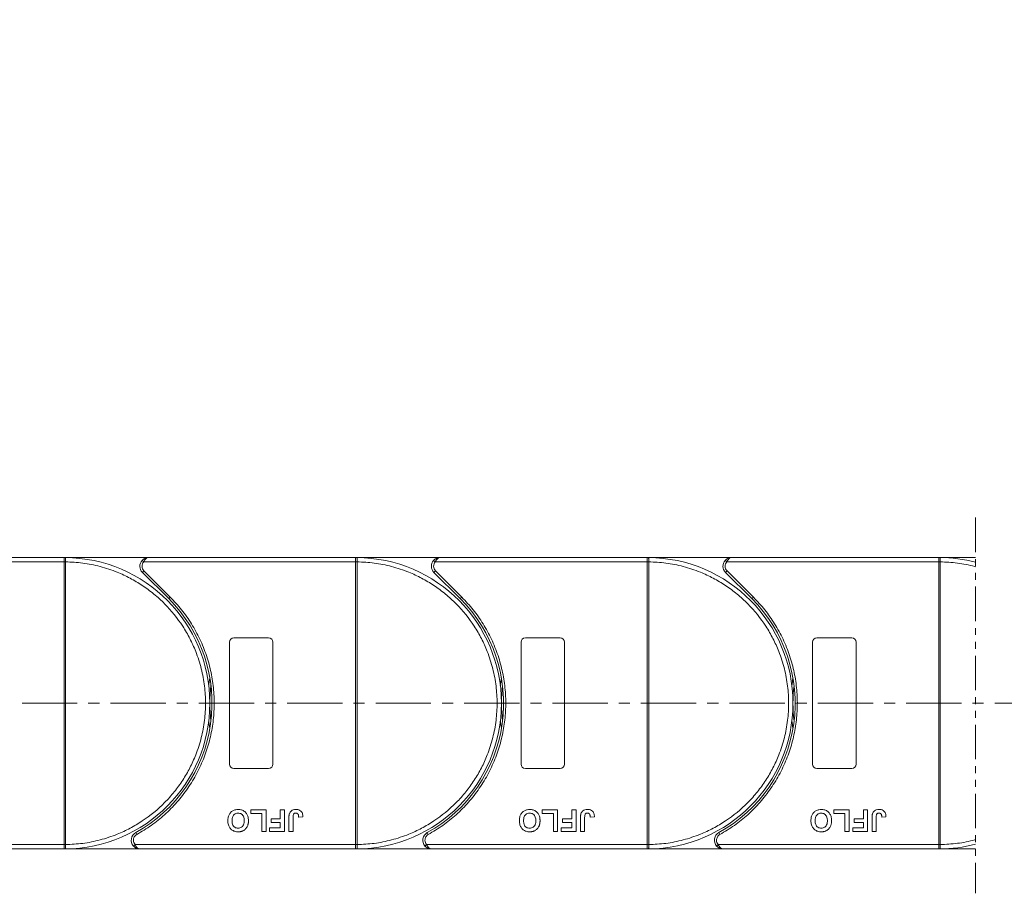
# Model space of a CAD drawing. Header units: millimetres. Extents: x -623 to 852, y 50 to 1083.
# Tile 31 of 72: x 100 to 326, y 491 to 692. Entities that reach past the tile are written whole.
import ezdxf

# ---------------------------------------------------------------- set-up
doc = ezdxf.new("R2010")
doc.units = ezdxf.units.MM
doc.linetypes.add('CENTERX2', pattern=[20.32, 12.7, -2.54, 2.54, -2.54])
doc.linetypes.add('PHANTOM2', pattern=[31.75, 15.875, -3.175, 3.175, -3.175, 3.175, -3.175])
doc.styles.get("Standard").update_dxf_attribs({"font": '仿宋_GB2312.ttf', "width": 0.8})
doc.dimstyles.new('副本 ISO-45.1', dxfattribs={"dimtxt": 10, "dimasz": 9, "dimexe": 6.5, "dimexo": 0.625, "dimgap": 2.5, "dimtad": 1, "dimdsep": 46, "dimtxsty": 'Standard', "dimcen": 2.5, "dimadec": 0, "dimazin": 0, "dimtfac": 1, "dimtmove": 0, "dimatfit": 3, "dimfxl": 0, "dimarcsym": 0})

# ---------------------------------------------------------------- blocks, each defined once
blk = doc.blocks.new('*D3013')
at = {"color": 0, "lineweight": -2}
for p, q in [((242.22, 762.89), (746.21, 762.89)), ((739.71, 510.69), (739.71, 753.89)), ((663.98, 501.69), (746.21, 501.69))]:
    blk.add_line(p, q, dxfattribs=at)
at = {"color": 0, "lineweight": 9}
for points in [[(738.21, 753.89), (741.21, 753.89), (739.71, 762.89)], [(738.21, 510.69), (741.21, 510.69), (739.71, 501.69)]]:
    blk.add_solid(points, dxfattribs=at)
at = {"layer": 'Defpoints', "color": 0, "lineweight": 9}
for p in [(241.59, 762.89), (739.71, 762.89), (663.35, 501.69)]:
    blk.add_point(p, dxfattribs=at)
at = {"color": 0, "lineweight": 9, "insert": (732.21, 632.29), "char_height": 10, "attachment_point": 5, "rotation": 90}
blk.add_mtext('2R+67', dxfattribs=at)

msp = doc.modelspace()

# ---------------------------------------------------------------- linework, layer by layer
at = {"color": 3, "linetype": 'PHANTOM2', "lineweight": 9, "ltscale": 0.5}
msp.add_line((319.457, 577.864), (319.456, 491.475), dxfattribs=at)
at = {"color": 7, "linetype": 'Continuous', "lineweight": 15}
for p, q in [((110.022, 568.685), (62.434, 568.685)), ((129.434, 568.685), (110.022, 568.685)), ((110.022, 568.685), (110.256, 568.685)), ((127.943, 568.019), (128.316, 567.685)), ((177.022, 568.685), (129.434, 568.685)), ((177.022, 568.685), (177.256, 568.685)), ((196.434, 568.685), (177.022, 568.685)), ((194.943, 568.019), (195.316, 567.685)), ((244.022, 568.685), (196.434, 568.685)), ((263.434, 568.685), (244.022, 568.685)), ((244.022, 568.685), (244.256, 568.685)), ((261.943, 568.019), (262.316, 567.685)), ((311.022, 568.685), (263.434, 568.685)), ((311.022, 568.685), (311.256, 568.685)), ((319.457, 568.685), (311.022, 568.685)), ((61.316, 567.685), (110.022, 567.685)), ((110.022, 502.687), (110.022, 567.684)), ((110.022, 567.684), (110.372, 567.684)), ((110.372, 567.686), (110.372, 567.684)), ((110.372, 567.684), (110.372, 502.687)), ((128.316, 567.685), (177.022, 567.685)), ((177.022, 502.687), (177.022, 567.684)), ((177.022, 567.684), (177.372, 567.684)), ((177.372, 567.686), (177.372, 567.684)), ((177.372, 567.684), (177.372, 502.687)), ((195.316, 567.685), (244.022, 567.685)), ((244.022, 502.687), (244.022, 567.684)), ((244.022, 567.684), (244.372, 567.684)), ((244.372, 567.686), (244.372, 567.684)), ((244.372, 567.684), (244.372, 502.687)), ((262.316, 567.685), (311.022, 567.685)), ((311.022, 502.687), (311.022, 567.684)), ((311.022, 567.684), (311.372, 567.684)), ((311.372, 567.686), (311.372, 567.684)), ((311.372, 567.684), (311.372, 502.687)), ((128.373, 565.625), (128.02, 565.271)), ((128.02, 565.271), (134.064, 559.227)), ((128.373, 565.625), (134.418, 559.581)), ((195.373, 565.625), (195.02, 565.271)), ((195.02, 565.271), (201.064, 559.227)), ((195.373, 565.625), (201.418, 559.581)), ((262.373, 565.625), (262.02, 565.271)), ((262.02, 565.271), (268.064, 559.227)), ((262.373, 565.625), (268.418, 559.581)), ((134.418, 559.581), (134.064, 559.227)), ((201.418, 559.581), (201.064, 559.227)), ((268.418, 559.581), (268.064, 559.227)), ((149.022, 550.185), (157.022, 550.185)), ((216.022, 550.185), (224.022, 550.185)), ((283.022, 550.185), (291.022, 550.185)), ((148.022, 521.185), (148.022, 549.185)), ((158.022, 549.185), (158.022, 521.185)), ((215.022, 521.185), (215.022, 549.185)), ((225.022, 549.185), (225.022, 521.185)), ((282.022, 521.185), (282.022, 549.185)), ((292.022, 549.185), (292.022, 521.185)), ((157.022, 520.185), (149.022, 520.185)), ((224.022, 520.185), (216.022, 520.185)), ((291.022, 520.185), (283.022, 520.185)), ((152.907, 509.852), (152.907, 510.685)), ((152.907, 510.685), (156.433, 510.685)), ((155.471, 509.852), (152.907, 509.852)), ((155.471, 505.685), (155.471, 509.852)), ((156.433, 510.685), (156.433, 505.685)), ((159.702, 510.685), (160.663, 510.685)), ((159.702, 508.57), (159.702, 510.685)), ((160.663, 510.685), (160.663, 505.685)), ((219.907, 509.852), (219.907, 510.685)), ((219.907, 510.685), (223.433, 510.685)), ((222.471, 509.852), (219.907, 509.852)), ((222.471, 505.685), (222.471, 509.852)), ((223.433, 510.685), (223.433, 505.685)), ((226.702, 508.57), (226.702, 510.685)), ((226.702, 510.685), (227.663, 510.685)), ((227.663, 510.685), (227.663, 505.685)), ((286.907, 509.852), (286.907, 510.685)), ((286.907, 510.685), (290.433, 510.685)), ((289.471, 509.852), (286.907, 509.852)), ((289.471, 505.685), (289.471, 509.852)), ((290.433, 510.685), (290.433, 505.685)), ((293.702, 508.57), (293.702, 510.685)), ((293.702, 510.685), (294.663, 510.685)), ((294.663, 510.685), (294.663, 505.685)), ((157.587, 508.57), (159.702, 508.57)), ((157.587, 507.737), (157.587, 508.57)), ((159.702, 507.737), (157.587, 507.737)), ((159.702, 506.519), (159.702, 507.737)), ((161.689, 505.685), (161.689, 508.837)), ((162.651, 508.922), (162.651, 505.685)), ((163.933, 509.019), (164.894, 509.083)), ((224.587, 507.737), (224.587, 508.57)), ((224.587, 508.57), (226.702, 508.57)), ((226.702, 507.737), (224.587, 507.737)), ((226.702, 506.519), (226.702, 507.737)), ((228.689, 505.685), (228.689, 508.837)), ((229.651, 508.922), (229.651, 505.685)), ((230.933, 509.019), (231.894, 509.083)), ((291.587, 507.737), (291.587, 508.57)), ((291.587, 508.57), (293.702, 508.57)), ((293.702, 507.737), (291.587, 507.737)), ((293.702, 506.519), (293.702, 507.737)), ((295.689, 505.685), (295.689, 508.837)), ((296.651, 508.922), (296.651, 505.685)), ((297.933, 509.019), (298.894, 509.083)), ((126.483, 505.435), (126.725, 504.998)), ((156.433, 505.685), (155.471, 505.685)), ((157.266, 505.685), (157.266, 506.519)), ((157.266, 506.519), (159.702, 506.519)), ((160.663, 505.685), (157.266, 505.685)), ((162.651, 505.685), (161.689, 505.685)), ((193.483, 505.435), (193.725, 504.998)), ((223.433, 505.685), (222.471, 505.685)), ((224.266, 505.685), (224.266, 506.519)), ((224.266, 506.519), (226.702, 506.519)), ((227.663, 505.685), (224.266, 505.685)), ((229.651, 505.685), (228.689, 505.685)), ((260.483, 505.435), (260.725, 504.998)), ((290.433, 505.685), (289.471, 505.685)), ((291.266, 505.685), (291.266, 506.519)), ((291.266, 506.519), (293.702, 506.519)), ((294.663, 505.685), (291.266, 505.685)), ((296.651, 505.685), (295.689, 505.685)), ((110.022, 502.685), (59.333, 502.685)), ((110.372, 502.687), (110.022, 502.687)), ((110.372, 502.687), (110.372, 502.684)), ((126.333, 502.685), (125.96, 502.352)), ((177.022, 502.685), (126.333, 502.685)), ((177.372, 502.687), (177.022, 502.687)), ((177.372, 502.687), (177.372, 502.684)), ((193.333, 502.685), (192.96, 502.352)), ((244.022, 502.685), (193.333, 502.685)), ((244.372, 502.687), (244.022, 502.687)), ((244.372, 502.687), (244.372, 502.684)), ((260.333, 502.685), (259.96, 502.352)), ((311.022, 502.685), (260.333, 502.685)), ((311.372, 502.687), (311.022, 502.687)), ((311.372, 502.687), (311.372, 502.684)), ((60.451, 501.685), (110.022, 501.685)), ((110.256, 501.686), (110.022, 501.685)), ((110.022, 501.685), (127.451, 501.685)), ((127.451, 501.685), (177.022, 501.685)), ((177.256, 501.686), (177.022, 501.685)), ((177.022, 501.685), (194.451, 501.685)), ((194.451, 501.685), (244.022, 501.685)), ((244.256, 501.686), (244.022, 501.685)), ((244.022, 501.685), (261.451, 501.685)), ((261.451, 501.685), (311.022, 501.685)), ((311.256, 501.686), (311.022, 501.685)), ((311.022, 501.685), (319.456, 501.685))]:
    msp.add_line(p, q, dxfattribs=at)
at = {"color": 1, "linetype": 'CENTERX2', "lineweight": 13}
msp.add_line((682.015, 535.185), (-23.797, 535.185), dxfattribs=at)
at = {"color": 7, "linetype": 'Continuous', "lineweight": 15, "flags": 128}
for points in [[(143.271, 539.286), (143.304, 539.552), (143.522, 540.995)], [(210.271, 539.286), (210.304, 539.552), (210.522, 540.995)], [(277.271, 539.286), (277.304, 539.552), (277.522, 540.995)], [(143.522, 529.376), (143.304, 530.819), (143.271, 531.085)], [(210.522, 529.376), (210.304, 530.819), (210.271, 531.085)], [(277.522, 529.376), (277.304, 530.819), (277.271, 531.085)]]:
    msp.add_lwpolyline(points, dxfattribs=at)
at = {"color": 7, "linetype": 'Continuous', "lineweight": 15}
for centre, radius, start, end in [((110.259, 568.39), 0.295, 90.53836, 143.36012), ((110.022, 535.185), 33.5, 270.40019, 89.59981), ((129.434, 566.685), 2, 138.18969, 225), ((177.259, 568.39), 0.295, 90.53836, 143.36012), ((177.022, 535.185), 33.5, 270.40019, 89.59981), ((196.434, 566.685), 2, 138.18969, 225), ((244.259, 568.39), 0.295, 90.53836, 143.36012), ((244.022, 535.185), 33.5, 270.40019, 89.59981), ((263.434, 566.685), 2, 138.18969, 225), ((311.259, 568.39), 0.295, 90.53836, 143.36012), ((311.022, 535.185), 33.5, 75.41757, 89.59981), ((110.285, 537.503), 30.184, 89.8339, 90.49831), ((177.285, 537.503), 30.184, 89.8339, 90.49831), ((244.285, 537.503), 30.184, 89.8339, 90.49831), ((311.285, 537.503), 30.184, 89.8339, 90.49831), ((110.022, 535.185), 34, 298.95502, 45), ((177.022, 535.185), 34, 298.95502, 45), ((244.022, 535.185), 34, 298.95502, 45), ((149.022, 549.185), 1, 90, 180), ((157.022, 549.185), 1, 0, 90), ((216.022, 549.185), 1, 90, 180), ((224.022, 549.185), 1, 0, 90), ((283.022, 549.185), 1, 90, 180), ((291.022, 549.185), 1, 0, 90), ((177.022, 535.185), 33.5, 172.96973, 187.03027), ((244.022, 535.185), 33.5, 172.96973, 187.03027), ((311.022, 535.185), 33.5, 172.96973, 187.03027), ((149.022, 521.185), 1, 180, 270), ((157.022, 521.185), 1, 270, 0), ((216.022, 521.185), 1, 180, 270), ((224.022, 521.185), 1, 270, 0), ((283.022, 521.185), 1, 180, 270), ((291.022, 521.185), 1, 270, 360), ((127.451, 503.685), 2, 118.95502, 221.81031), ((194.451, 503.685), 2, 118.95502, 221.81031), ((261.451, 503.685), 2, 118.95502, 221.81031), ((110.285, 532.868), 30.184, 269.50169, 270.1661), ((177.285, 532.868), 30.184, 269.50169, 270.1661), ((244.285, 532.868), 30.184, 269.50169, 270.1661), ((311.285, 532.868), 30.184, 269.50169, 270.1661), ((311.022, 535.185), 33.5, 270.40019, 284.58087), ((110.259, 501.981), 0.295, 216.63988, 269.46164), ((177.259, 501.981), 0.295, 216.63988, 269.46164), ((244.259, 501.981), 0.295, 216.63988, 269.46164), ((311.259, 501.981), 0.295, 216.63988, 269.46164)]:
    msp.add_arc(centre, radius, start, end, dxfattribs=at)
for points in [[(110.022, 568.566), (110.022, 568.6), (110.022, 568.67), (110.022, 568.68), (110.022, 568.685)], [(177.022, 568.566), (177.022, 568.6), (177.022, 568.67), (177.022, 568.68), (177.022, 568.685)], [(244.022, 568.566), (244.022, 568.6), (244.022, 568.67), (244.022, 568.68), (244.022, 568.685)], [(311.022, 568.566), (311.022, 568.6), (311.022, 568.67), (311.022, 568.68), (311.022, 568.685)], [(128.316, 567.685), (128.206, 567.536), (127.987, 567.238), (127.952, 566.87), (127.934, 566.685)], [(127.934, 566.685), (127.955, 566.487), (127.996, 566.09), (128.247, 565.78), (128.373, 565.625)], [(195.316, 567.685), (195.206, 567.536), (194.987, 567.238), (194.952, 566.87), (194.934, 566.685)], [(194.934, 566.685), (194.955, 566.487), (194.996, 566.09), (195.247, 565.78), (195.373, 565.625)], [(262.316, 567.685), (262.206, 567.536), (261.987, 567.238), (261.952, 566.87), (261.934, 566.685)], [(261.934, 566.685), (261.955, 566.487), (261.996, 566.09), (262.247, 565.78), (262.373, 565.625)], [(125.951, 503.685), (125.968, 503.501), (126.003, 503.133), (126.223, 502.834), (126.333, 502.685)], [(192.951, 503.685), (192.968, 503.501), (193.003, 503.133), (193.223, 502.834), (193.333, 502.685)], [(259.951, 503.685), (259.968, 503.501), (260.003, 503.133), (260.223, 502.834), (260.333, 502.685)], [(110.022, 501.685), (110.022, 501.691), (110.022, 501.701), (110.022, 501.77), (110.022, 501.805)], [(177.022, 501.685), (177.022, 501.691), (177.022, 501.701), (177.022, 501.77), (177.022, 501.805)], [(244.022, 501.685), (244.022, 501.691), (244.022, 501.701), (244.022, 501.77), (244.022, 501.805)], [(311.022, 501.685), (311.022, 501.691), (311.022, 501.701), (311.022, 501.77), (311.022, 501.805)]]:
    msp.add_open_spline(points, degree=3, dxfattribs=at)
for points, knots in [([(110.022, 567.685), (110.022, 567.798), (110.022, 568.023), (110.022, 568.322), (110.023, 568.489), (110.022, 568.555), (110.022, 568.566)], [0, 0, 0, 0, 0.3133566, 0.6267132, 0.9400698, 1, 1, 1, 1]), ([(110.256, 568.685), (110.273, 568.682), (110.31, 568.675), (110.34, 568.621), (110.359, 568.528), (110.37, 568.382), (110.373, 568.186), (110.373, 567.942), (110.373, 567.777), (110.372, 567.686)], [0, 0, 0, 0, 0.1119973, 0.2448439, 0.3691679, 0.5008987, 0.6875333, 0.8281382, 1, 1, 1, 1]), ([(127.943, 568.019), (128.038, 568.112), (128.248, 568.319), (128.746, 568.607), (129.164, 568.655), (129.434, 568.685)], [0, 0, 0, 0, 0.2270634, 0.5015869, 1, 1, 1, 1]), ([(129.434, 568.685), (129.328, 568.672), (129.116, 568.646), (128.807, 568.434), (128.528, 568.109), (128.384, 567.821), (128.316, 567.685)], [0, 0, 0, 0, 0.2515188, 0.5017844, 0.7656323, 1, 1, 1, 1]), ([(177.022, 567.685), (177.022, 567.798), (177.022, 568.023), (177.022, 568.322), (177.023, 568.489), (177.022, 568.555), (177.022, 568.566)], [0, 0, 0, 0, 0.3133566, 0.6267132, 0.9400698, 1, 1, 1, 1]), ([(177.256, 568.685), (177.273, 568.682), (177.31, 568.675), (177.34, 568.621), (177.359, 568.528), (177.37, 568.382), (177.373, 568.186), (177.373, 567.942), (177.373, 567.777), (177.372, 567.686)], [0, 0, 0, 0, 0.1119973, 0.2448439, 0.3691679, 0.5008987, 0.6875333, 0.8281382, 1, 1, 1, 1]), ([(194.943, 568.019), (195.038, 568.112), (195.248, 568.319), (195.746, 568.607), (196.164, 568.655), (196.434, 568.685)], [0, 0, 0, 0, 0.2270634, 0.5015869, 1, 1, 1, 1]), ([(196.434, 568.685), (196.328, 568.672), (196.116, 568.646), (195.807, 568.434), (195.528, 568.109), (195.384, 567.821), (195.316, 567.685)], [0, 0, 0, 0, 0.2515188, 0.5017844, 0.7656323, 1, 1, 1, 1]), ([(244.022, 567.685), (244.022, 567.798), (244.022, 568.023), (244.022, 568.322), (244.023, 568.489), (244.022, 568.555), (244.022, 568.566)], [0, 0, 0, 0, 0.3133566, 0.6267132, 0.9400698, 1, 1, 1, 1]), ([(244.256, 568.685), (244.273, 568.682), (244.31, 568.675), (244.34, 568.621), (244.359, 568.528), (244.37, 568.382), (244.373, 568.186), (244.373, 567.942), (244.373, 567.777), (244.372, 567.686)], [0, 0, 0, 0, 0.11199725, 0.24484387, 0.3691679, 0.50089869, 0.68753328, 0.82813816, 1, 1, 1, 1]), ([(261.943, 568.019), (262.038, 568.112), (262.248, 568.319), (262.746, 568.607), (263.164, 568.655), (263.434, 568.685)], [0, 0, 0, 0, 0.2270634, 0.5015869, 1, 1, 1, 1]), ([(263.434, 568.685), (263.328, 568.672), (263.116, 568.646), (262.807, 568.434), (262.528, 568.109), (262.384, 567.821), (262.316, 567.685)], [0, 0, 0, 0, 0.2515188, 0.5017844, 0.7656323, 1, 1, 1, 1]), ([(311.022, 567.685), (311.022, 567.798), (311.022, 568.023), (311.022, 568.322), (311.023, 568.489), (311.022, 568.555), (311.022, 568.566)], [0, 0, 0, 0, 0.3133566, 0.6267132, 0.9400698, 1, 1, 1, 1]), ([(311.256, 568.685), (311.273, 568.682), (311.31, 568.675), (311.34, 568.621), (311.359, 568.528), (311.37, 568.382), (311.373, 568.186), (311.373, 567.942), (311.373, 567.777), (311.372, 567.686)], [0, 0, 0, 0, 0.1119973, 0.2448439, 0.3691679, 0.5008987, 0.6875333, 0.8281382, 1, 1, 1, 1]), ([(110.022, 567.684), (110.022, 567.684), (110.022, 567.684), (110.022, 567.685), (110.022, 567.685), (110.022, 567.685)], [0, 0, 0, 0, 0.3846661, 0.6923333, 1, 1, 1, 1]), ([(110.372, 567.684), (111.685, 567.623), (114.351, 567.501), (118.34, 566.687), (121.984, 565.482), (125.219, 563.976), (128.045, 562.297), (130.706, 560.329), (133.985, 557.337), (136.773, 553.872), (138.975, 550.071), (140.445, 546.819), (141.618, 543.163), (142.361, 539.166), (142.602, 535.185), (142.361, 531.205), (141.618, 527.207), (140.445, 523.551), (138.975, 520.299), (137.327, 517.456), (135.387, 514.774), (132.43, 511.463), (128.996, 508.638), (125.219, 506.395), (121.983, 504.889), (118.34, 503.683), (114.351, 502.87), (111.685, 502.747), (110.372, 502.687)], [0, 0, 0, 0, 0.038862, 0.078912, 0.1200677, 0.1522272, 0.1843815, 0.2172151, 0.2500433, 0.3156185, 0.347778, 0.3799323, 0.4210926, 0.4611415, 0.5, 0.5388632, 0.578912, 0.6200677, 0.6522272, 0.6843815, 0.7172151, 0.7500433, 0.8156185, 0.847778, 0.8799323, 0.9210926, 0.9611404, 1, 1, 1, 1]), ([(177.022, 567.684), (177.022, 567.684), (177.022, 567.684), (177.022, 567.685), (177.022, 567.685), (177.022, 567.685)], [0, 0, 0, 0, 0.3846661, 0.6923333, 1, 1, 1, 1]), ([(177.372, 567.684), (178.685, 567.623), (181.351, 567.501), (185.34, 566.687), (188.984, 565.482), (192.219, 563.976), (195.045, 562.297), (197.706, 560.329), (200.985, 557.337), (203.773, 553.872), (205.975, 550.071), (207.445, 546.819), (208.618, 543.163), (209.361, 539.166), (209.602, 535.185), (209.361, 531.205), (208.618, 527.207), (207.445, 523.551), (205.975, 520.299), (204.327, 517.456), (202.387, 514.774), (199.43, 511.463), (195.996, 508.638), (192.219, 506.395), (188.983, 504.889), (185.34, 503.683), (181.351, 502.87), (178.685, 502.747), (177.372, 502.687)], [0, 0, 0, 0, 0.03886198, 0.07891202, 0.12006769, 0.15222721, 0.18438153, 0.21721506, 0.25004326, 0.31561849, 0.34777802, 0.37993233, 0.42109262, 0.46114154, 0.50000001, 0.53886316, 0.57891202, 0.62006769, 0.65222721, 0.68438153, 0.71721506, 0.75004326, 0.81561849, 0.84777802, 0.87993233, 0.92109262, 0.96114036, 1, 1, 1, 1]), ([(244.022, 567.684), (244.022, 567.684), (244.022, 567.684), (244.022, 567.685), (244.022, 567.685), (244.022, 567.685)], [0, 0, 0, 0, 0.3846661, 0.6923333, 1, 1, 1, 1]), ([(244.372, 567.684), (245.685, 567.623), (248.351, 567.501), (252.34, 566.687), (255.984, 565.482), (259.219, 563.976), (262.045, 562.297), (264.706, 560.329), (267.985, 557.337), (270.773, 553.872), (272.975, 550.071), (274.445, 546.819), (275.618, 543.163), (276.361, 539.166), (276.602, 535.185), (276.361, 531.205), (275.618, 527.207), (274.445, 523.551), (272.975, 520.299), (271.327, 517.456), (269.387, 514.774), (266.43, 511.463), (262.996, 508.638), (259.219, 506.395), (255.983, 504.889), (252.34, 503.683), (248.351, 502.87), (245.685, 502.747), (244.372, 502.687)], [0, 0, 0, 0, 0.038862, 0.078912, 0.1200677, 0.1522272, 0.1843815, 0.2172151, 0.2500433, 0.3156185, 0.347778, 0.3799323, 0.4210926, 0.4611415, 0.5, 0.5388632, 0.578912, 0.6200677, 0.6522272, 0.6843815, 0.7172151, 0.7500433, 0.8156185, 0.847778, 0.8799323, 0.9210926, 0.9611404, 1, 1, 1, 1]), ([(311.022, 567.684), (311.022, 567.684), (311.022, 567.684), (311.022, 567.685), (311.022, 567.685), (311.022, 567.685)], [0, 0, 0, 0, 0.3846661, 0.6923333, 1, 1, 1, 1]), ([(311.372, 567.684), (312.685, 567.623), (315.351, 567.501), (318.032, 566.954), (319.399, 566.587), (319.457, 566.572)], [0, 0, 0, 0, 0.03886198, 0.078912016, 0.080694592, 0.080694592, 0.080694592, 0.080694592]), ([(134.418, 559.581), (135.315, 558.622), (137.11, 556.706), (139.382, 553.439), (141.308, 549.917), (142.817, 546.151), (143.876, 542.235), (144.462, 538.262), (144.587, 534.29), (144.258, 530.36), (143.488, 526.493), (142.27, 522.71), (140.608, 519.054), (138.509, 515.583), (136.018, 512.38), (133.193, 509.528), (130.107, 507.016), (127.852, 505.671), (126.725, 504.998)], [0, 0, 0, 0, 0.0616516, 0.1233073, 0.1864354, 0.25, 0.3135645, 0.3766927, 0.4383422, 0.5, 0.5616495, 0.6233073, 0.6864354, 0.75, 0.8135645, 0.8766927, 0.9383443, 1, 1, 1, 1]), ([(201.418, 559.581), (202.315, 558.622), (204.11, 556.706), (206.382, 553.439), (208.308, 549.917), (209.817, 546.151), (210.876, 542.235), (211.462, 538.262), (211.587, 534.29), (211.258, 530.36), (210.488, 526.493), (209.27, 522.71), (207.608, 519.054), (205.509, 515.583), (203.018, 512.38), (200.193, 509.528), (197.107, 507.016), (194.852, 505.671), (193.725, 504.998)], [0, 0, 0, 0, 0.0616516, 0.1233073, 0.1864354, 0.25, 0.3135645, 0.3766927, 0.4383422, 0.5, 0.5616495, 0.6233073, 0.6864354, 0.75, 0.8135645, 0.8766927, 0.9383443, 1, 1, 1, 1]), ([(268.418, 559.581), (269.315, 558.622), (271.11, 556.706), (273.382, 553.439), (275.308, 549.917), (276.817, 546.151), (277.876, 542.235), (278.462, 538.262), (278.587, 534.29), (278.258, 530.36), (277.488, 526.493), (276.27, 522.71), (274.608, 519.054), (272.509, 515.583), (270.018, 512.38), (267.193, 509.528), (264.107, 507.016), (261.852, 505.671), (260.725, 504.998)], [0, 0, 0, 0, 0.0616516, 0.1233073, 0.1864354, 0.25, 0.3135645, 0.3766927, 0.4383422, 0.5, 0.5616495, 0.6233073, 0.6864354, 0.75, 0.8135645, 0.8766927, 0.9383443, 1, 1, 1, 1]), ([(147.651, 508.192), (147.654, 508.326), (147.665, 508.728), (147.806, 509.368), (148.198, 510.03), (148.772, 510.497), (149.411, 510.722), (149.833, 510.741), (150.015, 510.749)], [0, 0, 0, 0, 0.1018882, 0.3073435, 0.4929627, 0.6786474, 0.8607914, 1, 1, 1, 1]), ([(148.612, 508.168), (148.616, 508.302), (148.628, 508.677), (148.768, 509.2), (149.114, 509.619), (149.491, 509.85), (149.811, 509.911), (149.985, 509.915), (150.017, 509.916)], [0, 0, 0, 0, 0.1585903, 0.4472388, 0.6203806, 0.7935748, 0.9612953, 1, 1, 1, 1]), ([(150.015, 510.749), (150.149, 510.745), (150.553, 510.732), (151.213, 510.541), (151.834, 510.052), (152.259, 509.342), (152.385, 508.705), (152.393, 508.304), (152.394, 508.215)], [0, 0, 0, 0, 0.1021706, 0.3092201, 0.51365, 0.6922749, 0.9324126, 1, 1, 1, 1]), ([(150.017, 509.916), (150.152, 509.907), (150.422, 509.888), (150.803, 509.707), (151.126, 509.407), (151.375, 508.914), (151.429, 508.482), (151.432, 508.211), (151.433, 508.182)], [0, 0, 0, 0, 0.1597099, 0.3204292, 0.4910735, 0.6770503, 0.9662903, 1, 1, 1, 1]), ([(161.689, 508.837), (161.69, 508.904), (161.691, 509.037), (161.7, 509.217), (161.714, 509.376), (161.734, 509.514), (161.757, 509.653), (161.785, 509.743), (161.798, 509.788)], [0, 0, 0, 0, 0.2082698, 0.416707, 0.5614806, 0.7065734, 0.8528245, 1, 1, 1, 1]), ([(161.798, 509.788), (161.852, 509.912), (161.96, 510.161), (162.264, 510.464), (162.729, 510.713), (163.116, 510.736), (163.35, 510.749)], [0, 0, 0, 0, 0.2064605, 0.4135145, 0.6452106, 1, 1, 1, 1]), ([(162.651, 508.922), (162.653, 509.055), (162.658, 509.286), (162.707, 509.565), (162.798, 509.744), (162.916, 509.841), (163.082, 509.906), (163.209, 509.912), (163.288, 509.916)], [0, 0, 0, 0, 0.2920273, 0.5048541, 0.6139046, 0.723685, 0.8298165, 1, 1, 1, 1]), ([(163.288, 509.916), (163.329, 509.915), (163.413, 509.912), (163.524, 509.88), (163.617, 509.835), (163.689, 509.78), (163.753, 509.715), (163.786, 509.666), (163.802, 509.641)], [0, 0, 0, 0, 0.202387, 0.4109073, 0.5578292, 0.7094718, 0.8532239, 1, 1, 1, 1]), ([(163.35, 510.749), (163.484, 510.744), (163.788, 510.731), (164.239, 510.57), (164.598, 510.244), (164.853, 509.737), (164.878, 509.34), (164.894, 509.083)], [0, 0, 0, 0, 0.1552919, 0.3531453, 0.543243, 0.704067, 1, 1, 1, 1]), ([(163.802, 509.641), (163.821, 509.604), (163.859, 509.529), (163.887, 509.415), (163.907, 509.31), (163.919, 509.213), (163.928, 509.116), (163.931, 509.051), (163.933, 509.019)], [0, 0, 0, 0, 0.1938055, 0.3931273, 0.5440688, 0.6954121, 0.8476129, 1, 1, 1, 1]), ([(214.651, 508.192), (214.654, 508.326), (214.665, 508.728), (214.806, 509.368), (215.198, 510.03), (215.772, 510.497), (216.411, 510.722), (216.833, 510.741), (217.015, 510.749)], [0, 0, 0, 0, 0.1018882, 0.3073435, 0.4929627, 0.6786474, 0.8607914, 1, 1, 1, 1]), ([(215.612, 508.168), (215.616, 508.302), (215.628, 508.677), (215.768, 509.2), (216.114, 509.619), (216.491, 509.85), (216.811, 509.911), (216.985, 509.915), (217.017, 509.916)], [0, 0, 0, 0, 0.1585903, 0.4472388, 0.6203806, 0.7935748, 0.9612953, 1, 1, 1, 1]), ([(217.015, 510.749), (217.149, 510.745), (217.553, 510.732), (218.213, 510.541), (218.834, 510.052), (219.259, 509.342), (219.385, 508.705), (219.393, 508.304), (219.394, 508.215)], [0, 0, 0, 0, 0.1021706, 0.3092201, 0.51365, 0.6922749, 0.9324126, 1, 1, 1, 1]), ([(217.017, 509.916), (217.152, 509.907), (217.422, 509.888), (217.803, 509.707), (218.126, 509.407), (218.375, 508.914), (218.429, 508.482), (218.432, 508.211), (218.433, 508.182)], [0, 0, 0, 0, 0.1597099, 0.3204292, 0.4910735, 0.6770503, 0.9662903, 1, 1, 1, 1]), ([(228.689, 508.837), (228.69, 508.904), (228.691, 509.037), (228.7, 509.217), (228.714, 509.376), (228.734, 509.514), (228.757, 509.653), (228.785, 509.743), (228.798, 509.788)], [0, 0, 0, 0, 0.20826979, 0.416707, 0.56148059, 0.70657343, 0.85282453, 1, 1, 1, 1]), ([(228.798, 509.788), (228.852, 509.912), (228.96, 510.161), (229.264, 510.464), (229.729, 510.713), (230.116, 510.736), (230.35, 510.749)], [0, 0, 0, 0, 0.2064605, 0.4135145, 0.6452106, 1, 1, 1, 1]), ([(229.651, 508.922), (229.653, 509.055), (229.658, 509.286), (229.707, 509.565), (229.798, 509.744), (229.916, 509.841), (230.082, 509.906), (230.209, 509.912), (230.288, 509.916)], [0, 0, 0, 0, 0.2920273, 0.5048541, 0.6139046, 0.723685, 0.8298165, 1, 1, 1, 1]), ([(230.288, 509.916), (230.329, 509.915), (230.413, 509.912), (230.524, 509.88), (230.617, 509.835), (230.689, 509.78), (230.753, 509.715), (230.786, 509.666), (230.802, 509.641)], [0, 0, 0, 0, 0.20238704, 0.41090731, 0.55782922, 0.70947182, 0.85322392, 1, 1, 1, 1]), ([(230.35, 510.749), (230.484, 510.744), (230.788, 510.731), (231.239, 510.57), (231.598, 510.244), (231.853, 509.737), (231.878, 509.34), (231.894, 509.083)], [0, 0, 0, 0, 0.1552919, 0.3531453, 0.543243, 0.704067, 1, 1, 1, 1]), ([(230.802, 509.641), (230.821, 509.604), (230.859, 509.529), (230.887, 509.415), (230.907, 509.31), (230.919, 509.213), (230.928, 509.116), (230.931, 509.051), (230.933, 509.019)], [0, 0, 0, 0, 0.19380551, 0.39312733, 0.54406876, 0.6954121, 0.84761289, 1, 1, 1, 1]), ([(281.651, 508.192), (281.654, 508.326), (281.665, 508.728), (281.806, 509.368), (282.198, 510.03), (282.772, 510.497), (283.411, 510.722), (283.833, 510.741), (284.015, 510.749)], [0, 0, 0, 0, 0.1018882, 0.3073435, 0.4929627, 0.6786474, 0.8607914, 1, 1, 1, 1]), ([(282.612, 508.168), (282.616, 508.302), (282.628, 508.677), (282.768, 509.2), (283.114, 509.619), (283.491, 509.85), (283.811, 509.911), (283.985, 509.915), (284.017, 509.916)], [0, 0, 0, 0, 0.1585903, 0.4472388, 0.6203806, 0.7935748, 0.9612953, 1, 1, 1, 1]), ([(284.015, 510.749), (284.149, 510.745), (284.553, 510.732), (285.213, 510.541), (285.834, 510.052), (286.259, 509.342), (286.385, 508.705), (286.393, 508.304), (286.394, 508.215)], [0, 0, 0, 0, 0.1021706, 0.3092201, 0.51365, 0.6922749, 0.9324126, 1, 1, 1, 1]), ([(284.017, 509.916), (284.152, 509.907), (284.422, 509.888), (284.803, 509.707), (285.126, 509.407), (285.375, 508.914), (285.429, 508.482), (285.432, 508.211), (285.433, 508.182)], [0, 0, 0, 0, 0.1597099, 0.3204292, 0.4910735, 0.6770503, 0.9662903, 1, 1, 1, 1]), ([(295.689, 508.837), (295.69, 508.904), (295.691, 509.037), (295.7, 509.217), (295.714, 509.376), (295.734, 509.514), (295.757, 509.653), (295.785, 509.743), (295.798, 509.788)], [0, 0, 0, 0, 0.2082698, 0.416707, 0.5614806, 0.7065734, 0.8528245, 1, 1, 1, 1]), ([(295.798, 509.788), (295.852, 509.912), (295.96, 510.161), (296.264, 510.464), (296.729, 510.713), (297.116, 510.736), (297.35, 510.749)], [0, 0, 0, 0, 0.2064605, 0.4135145, 0.6452106, 1, 1, 1, 1]), ([(296.651, 508.922), (296.653, 509.055), (296.658, 509.286), (296.707, 509.565), (296.798, 509.744), (296.916, 509.841), (297.082, 509.906), (297.209, 509.912), (297.288, 509.916)], [0, 0, 0, 0, 0.29202728, 0.5048541, 0.61390458, 0.72368495, 0.82981647, 1, 1, 1, 1]), ([(297.288, 509.916), (297.329, 509.915), (297.413, 509.912), (297.524, 509.88), (297.617, 509.835), (297.689, 509.78), (297.753, 509.715), (297.786, 509.666), (297.802, 509.641)], [0, 0, 0, 0, 0.202387, 0.4109073, 0.5578292, 0.7094718, 0.8532239, 1, 1, 1, 1]), ([(297.35, 510.749), (297.484, 510.744), (297.788, 510.731), (298.239, 510.57), (298.598, 510.244), (298.853, 509.737), (298.878, 509.34), (298.894, 509.083)], [0, 0, 0, 0, 0.1552919, 0.3531453, 0.543243, 0.704067, 1, 1, 1, 1]), ([(297.802, 509.641), (297.821, 509.604), (297.859, 509.529), (297.887, 509.415), (297.907, 509.31), (297.919, 509.213), (297.928, 509.116), (297.931, 509.051), (297.933, 509.019)], [0, 0, 0, 0, 0.1938055, 0.3931273, 0.5440688, 0.6954121, 0.8476129, 1, 1, 1, 1]), ([(150.029, 505.621), (149.896, 505.626), (149.492, 505.639), (148.838, 505.834), (148.219, 506.321), (147.792, 507.028), (147.661, 507.679), (147.653, 508.093), (147.651, 508.192)], [0, 0, 0, 0, 0.1013981, 0.3069957, 0.5061443, 0.6852619, 0.9245571, 1, 1, 1, 1]), ([(150.017, 506.455), (149.883, 506.463), (149.613, 506.48), (149.229, 506.649), (148.918, 506.936), (148.68, 507.398), (148.617, 507.827), (148.613, 508.113), (148.612, 508.168)], [0, 0, 0, 0, 0.1602922, 0.3219224, 0.4907614, 0.6575692, 0.9338827, 1, 1, 1, 1]), ([(151.433, 508.182), (151.429, 508.049), (151.419, 507.712), (151.301, 507.234), (151.016, 506.819), (150.657, 506.564), (150.305, 506.465), (150.091, 506.457), (150.017, 506.455)], [0, 0, 0, 0, 0.15861661, 0.40086372, 0.57305935, 0.74548557, 0.91298519, 1, 1, 1, 1]), ([(152.171, 506.944), (152.111, 506.825), (151.991, 506.585), (151.674, 506.194), (151.353, 505.94), (151.112, 505.831), (151.083, 505.818)], [0, 0, 0, 0, 0.2508959, 0.5021661, 0.9405117, 1, 1, 1, 1]), ([(152.394, 508.215), (152.394, 508.149), (152.393, 508.015), (152.378, 507.808), (152.353, 507.595), (152.312, 507.375), (152.255, 507.156), (152.199, 507.015), (152.171, 506.944)], [0, 0, 0, 0, 0.1539502, 0.3081809, 0.478699, 0.6499612, 0.8242026, 1, 1, 1, 1]), ([(217.029, 505.621), (216.896, 505.626), (216.492, 505.639), (215.838, 505.834), (215.219, 506.321), (214.792, 507.028), (214.661, 507.679), (214.653, 508.093), (214.651, 508.192)], [0, 0, 0, 0, 0.1013981, 0.3069957, 0.5061443, 0.6852619, 0.9245571, 1, 1, 1, 1]), ([(217.017, 506.455), (216.883, 506.463), (216.613, 506.48), (216.229, 506.649), (215.918, 506.936), (215.68, 507.398), (215.617, 507.827), (215.613, 508.113), (215.612, 508.168)], [0, 0, 0, 0, 0.16029217, 0.32192242, 0.49076139, 0.65756923, 0.93388265, 1, 1, 1, 1]), ([(218.433, 508.182), (218.429, 508.049), (218.419, 507.712), (218.301, 507.234), (218.016, 506.819), (217.657, 506.564), (217.305, 506.465), (217.091, 506.457), (217.017, 506.455)], [0, 0, 0, 0, 0.1586166, 0.4008637, 0.5730594, 0.7454856, 0.9129852, 1, 1, 1, 1]), ([(219.171, 506.944), (219.111, 506.825), (218.991, 506.585), (218.674, 506.194), (218.353, 505.94), (218.112, 505.831), (218.083, 505.818)], [0, 0, 0, 0, 0.2508959, 0.5021661, 0.9405117, 1, 1, 1, 1]), ([(219.394, 508.215), (219.394, 508.149), (219.393, 508.015), (219.378, 507.808), (219.353, 507.595), (219.312, 507.375), (219.255, 507.156), (219.199, 507.015), (219.171, 506.944)], [0, 0, 0, 0, 0.1539502, 0.3081809, 0.478699, 0.6499612, 0.8242026, 1, 1, 1, 1]), ([(284.029, 505.621), (283.896, 505.626), (283.492, 505.639), (282.838, 505.834), (282.219, 506.321), (281.792, 507.028), (281.661, 507.679), (281.653, 508.093), (281.651, 508.192)], [0, 0, 0, 0, 0.1013981, 0.3069957, 0.5061443, 0.6852619, 0.9245571, 1, 1, 1, 1]), ([(284.017, 506.455), (283.883, 506.463), (283.613, 506.48), (283.229, 506.649), (282.918, 506.936), (282.68, 507.398), (282.617, 507.827), (282.613, 508.113), (282.612, 508.168)], [0, 0, 0, 0, 0.1602922, 0.3219224, 0.4907614, 0.6575692, 0.9338827, 1, 1, 1, 1]), ([(285.433, 508.182), (285.429, 508.049), (285.419, 507.712), (285.301, 507.234), (285.016, 506.819), (284.657, 506.564), (284.305, 506.465), (284.091, 506.457), (284.017, 506.455)], [0, 0, 0, 0, 0.15861661, 0.40086372, 0.57305935, 0.74548557, 0.91298519, 1, 1, 1, 1]), ([(286.171, 506.944), (286.111, 506.825), (285.991, 506.585), (285.674, 506.194), (285.353, 505.94), (285.112, 505.831), (285.083, 505.818)], [0, 0, 0, 0, 0.2508959, 0.5021661, 0.9405117, 1, 1, 1, 1]), ([(286.394, 508.215), (286.394, 508.149), (286.393, 508.015), (286.378, 507.808), (286.353, 507.595), (286.312, 507.375), (286.255, 507.156), (286.199, 507.015), (286.171, 506.944)], [0, 0, 0, 0, 0.1539502, 0.3081809, 0.478699, 0.6499612, 0.8242026, 1, 1, 1, 1]), ([(126.725, 504.998), (126.615, 504.926), (126.392, 504.779), (126.145, 504.455), (125.981, 504.083), (125.961, 503.816), (125.951, 503.685)], [0, 0, 0, 0, 0.2455128, 0.5, 0.7544872, 1, 1, 1, 1]), ([(151.083, 505.818), (151.021, 505.793), (150.897, 505.743), (150.713, 505.695), (150.537, 505.659), (150.37, 505.637), (150.2, 505.623), (150.086, 505.622), (150.029, 505.621)], [0, 0, 0, 0, 0.1854289, 0.3721896, 0.5277082, 0.6838775, 0.8416784, 1, 1, 1, 1]), ([(193.725, 504.998), (193.615, 504.926), (193.392, 504.779), (193.145, 504.455), (192.981, 504.083), (192.961, 503.816), (192.951, 503.685)], [0, 0, 0, 0, 0.2455128, 0.5, 0.7544872, 1, 1, 1, 1]), ([(218.083, 505.818), (218.021, 505.793), (217.897, 505.743), (217.713, 505.695), (217.537, 505.659), (217.37, 505.637), (217.2, 505.623), (217.086, 505.622), (217.029, 505.621)], [0, 0, 0, 0, 0.1854289, 0.3721896, 0.5277082, 0.6838775, 0.8416784, 1, 1, 1, 1]), ([(260.725, 504.998), (260.615, 504.926), (260.392, 504.779), (260.145, 504.455), (259.981, 504.083), (259.961, 503.816), (259.951, 503.685)], [0, 0, 0, 0, 0.2455128, 0.5, 0.7544872, 1, 1, 1, 1]), ([(285.083, 505.818), (285.021, 505.793), (284.897, 505.743), (284.713, 505.695), (284.537, 505.659), (284.37, 505.637), (284.2, 505.623), (284.086, 505.622), (284.029, 505.621)], [0, 0, 0, 0, 0.1854289, 0.3721896, 0.5277082, 0.6838775, 0.8416784, 1, 1, 1, 1]), ([(110.022, 502.685), (110.022, 502.686), (110.022, 502.686), (110.022, 502.687), (110.022, 502.687), (110.022, 502.687)], [0, 0, 0, 0, 0.38469928, 0.69234964, 1, 1, 1, 1]), ([(110.022, 501.805), (110.022, 501.868), (110.022, 501.994), (110.022, 502.288), (110.022, 502.531), (110.022, 502.664), (110.022, 502.685)], [0, 0, 0, 0, 0.3133347, 0.6266911, 0.9400476, 1, 1, 1, 1]), ([(110.372, 502.684), (110.373, 502.594), (110.373, 502.429), (110.373, 502.184), (110.37, 501.989), (110.359, 501.842), (110.339, 501.749), (110.31, 501.695), (110.273, 501.689), (110.256, 501.686)], [0, 0, 0, 0, 0.172016, 0.3127556, 0.4995985, 0.630391, 0.7580256, 0.8892284, 1, 1, 1, 1]), ([(127.451, 501.685), (127.181, 501.716), (126.763, 501.764), (126.264, 502.051), (126.055, 502.258), (125.96, 502.352)], [0, 0, 0, 0, 0.4984129, 0.772928, 1, 1, 1, 1]), ([(126.333, 502.685), (126.401, 502.55), (126.544, 502.262), (126.823, 501.936), (127.133, 501.724), (127.345, 501.698), (127.451, 501.685)], [0, 0, 0, 0, 0.2343503, 0.4981953, 0.748869, 1, 1, 1, 1]), ([(177.022, 502.685), (177.022, 502.686), (177.022, 502.686), (177.022, 502.687), (177.022, 502.687), (177.022, 502.687)], [0, 0, 0, 0, 0.38469928, 0.69234964, 1, 1, 1, 1]), ([(177.022, 501.805), (177.022, 501.868), (177.022, 501.994), (177.022, 502.288), (177.022, 502.531), (177.022, 502.664), (177.022, 502.685)], [0, 0, 0, 0, 0.3133347, 0.6266911, 0.9400476, 1, 1, 1, 1]), ([(177.372, 502.684), (177.373, 502.594), (177.373, 502.429), (177.373, 502.184), (177.37, 501.989), (177.359, 501.842), (177.339, 501.749), (177.31, 501.695), (177.273, 501.689), (177.256, 501.686)], [0, 0, 0, 0, 0.172016, 0.3127556, 0.4995985, 0.630391, 0.7580256, 0.8892284, 1, 1, 1, 1]), ([(194.451, 501.685), (194.181, 501.716), (193.763, 501.764), (193.264, 502.051), (193.055, 502.258), (192.96, 502.352)], [0, 0, 0, 0, 0.4984129, 0.772928, 1, 1, 1, 1]), ([(193.333, 502.685), (193.401, 502.55), (193.544, 502.262), (193.823, 501.936), (194.133, 501.724), (194.345, 501.698), (194.451, 501.685)], [0, 0, 0, 0, 0.2343503, 0.4981953, 0.748869, 1, 1, 1, 1]), ([(244.022, 502.685), (244.022, 502.686), (244.022, 502.686), (244.022, 502.687), (244.022, 502.687), (244.022, 502.687)], [0, 0, 0, 0, 0.38469928, 0.69234964, 1, 1, 1, 1]), ([(244.022, 501.805), (244.022, 501.868), (244.022, 501.994), (244.022, 502.288), (244.022, 502.531), (244.022, 502.664), (244.022, 502.685)], [0, 0, 0, 0, 0.3133347, 0.6266911, 0.9400476, 1, 1, 1, 1]), ([(244.372, 502.684), (244.373, 502.594), (244.373, 502.429), (244.373, 502.184), (244.37, 501.989), (244.359, 501.842), (244.339, 501.749), (244.31, 501.695), (244.273, 501.689), (244.256, 501.686)], [0, 0, 0, 0, 0.172016, 0.3127556, 0.4995985, 0.630391, 0.7580256, 0.8892284, 1, 1, 1, 1]), ([(261.451, 501.685), (261.181, 501.716), (260.763, 501.764), (260.264, 502.051), (260.055, 502.258), (259.96, 502.352)], [0, 0, 0, 0, 0.4984129, 0.772928, 1, 1, 1, 1]), ([(260.333, 502.685), (260.401, 502.55), (260.544, 502.262), (260.823, 501.936), (261.133, 501.724), (261.345, 501.698), (261.451, 501.685)], [0, 0, 0, 0, 0.2343503, 0.4981953, 0.748869, 1, 1, 1, 1]), ([(311.022, 502.685), (311.022, 502.686), (311.022, 502.686), (311.022, 502.687), (311.022, 502.687), (311.022, 502.687)], [0, 0, 0, 0, 0.38469928, 0.69234964, 1, 1, 1, 1]), ([(311.022, 501.805), (311.022, 501.868), (311.022, 501.994), (311.022, 502.288), (311.022, 502.531), (311.022, 502.664), (311.022, 502.685)], [0, 0, 0, 0, 0.3133347, 0.6266911, 0.9400476, 1, 1, 1, 1]), ([(311.372, 502.684), (311.373, 502.594), (311.373, 502.429), (311.373, 502.184), (311.37, 501.989), (311.359, 501.842), (311.339, 501.749), (311.31, 501.695), (311.273, 501.689), (311.256, 501.686)], [0, 0, 0, 0, 0.172016, 0.3127556, 0.4995985, 0.630391, 0.7580256, 0.8892284, 1, 1, 1, 1]), ([(319.456, 503.799), (319.398, 503.783), (318.032, 503.417), (315.351, 502.87), (312.685, 502.747), (311.372, 502.687)], [0.919314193, 0.919314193, 0.919314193, 0.919314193, 0.921092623, 0.961140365, 1, 1, 1, 1])]:
    msp.add_open_spline(points, degree=3, knots=knots, dxfattribs=at)

# ---------------------------------------------------------------- dimensions: what is measured, and where the dimension line sits
at = {"color": 5, "lineweight": 9}
dim = msp.add_linear_dim(base=(739.706, 762.886), p1=(663.351, 501.685), p2=(241.593, 762.886), angle=90, text='2R+67', dimstyle='副本 ISO-45.1', dxfattribs=at)
dim.commit()
dim.dimension.update_dxf_attribs({"geometry": '*D3013', "text_midpoint": (732.206, 632.285)})

doc.saveas('drawing.dxf')
